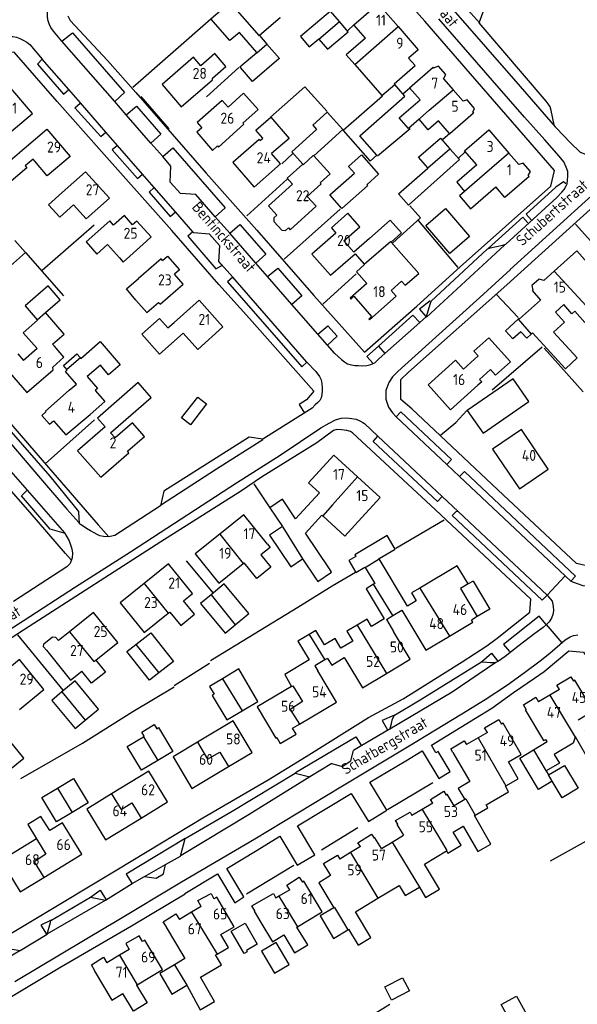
# Model space of a CAD drawing. Header units: metres. Extents: x 226218 to 240385, y 439369 to 449677.
# Tile 220 of 256: x 235309 to 235436, y 444981 to 445205. Entities that reach past the tile are written whole.
import ezdxf

# ---------------------------------------------------------------- set-up
doc = ezdxf.new("R2010")
doc.units = ezdxf.units.M
doc.header["$MEASUREMENT"] = 0
for name, color, linetype in [('DAKRAND', 4, 'Continuous'), ('DAKRAND-BYG', 4, 'Continuous'), ('HEG', 253, 'Continuous'), ('HOOFDGEBOUW', 4, 'Continuous'), ('HUISNUMMER', 253, 'Continuous'), ('KANTVERH', 253, 'Continuous'), ('MUUR', 253, 'Continuous'), ('OVERVBOUW', 253, 'Continuous'), ('RASTER', 253, 'Continuous'), ('STRAATNAAM', 253, 'Continuous'), ('TUSSENMUUR', 253, 'Continuous')]:
    doc.layers.add(name, color=color, linetype=linetype)
doc.styles.get("Standard").update_dxf_attribs({"font": 'iso.shx'})

msp = doc.modelspace()

# ---------------------------------------------------------------- linework, layer by layer
at = {"layer": 'DAKRAND'}
for p, q in [((235384.96, 445195.22), (235391.14, 445188.15)), ((235388.3, 445155.59), (235393.01, 445159.79)), ((235307.65, 445155.19), (235310.09, 445152.39)), ((235388.3, 445155.59), (235384.75, 445152.47)), ((235310.09, 445152.39), (235303.88, 445146.98)), ((235385.04, 445152.14), (235387.14, 445149.76)), ((235365.66, 445094.36), (235368.54, 445090.08)), ((235435.17, 445042.25), (235435.14, 445042.17)), ((235428.55, 445034.47), (235429.09, 445033.55)), ((235410, 445028), (235407.59, 445026.55)), ((235393.5, 445018.3), (235396.04, 445019.82)), ((235391.03, 445016.82), (235393.5, 445018.3))]:
    msp.add_line(p, q, dxfattribs=at)
for points in [[(235387.42, 445201.22), (235383.05, 445197.4), (235384.96, 445195.22)], [(235394.06, 445190.65), (235393.95, 445190.78), (235398.71, 445194.95), (235397.24, 445196.64)], [(235391.14, 445188.15), (235391.29, 445187.98), (235382.35, 445180.16), (235388.45, 445173.18), (235389.98, 445174.53), (235386.1, 445178.97), (235396.4, 445187.97), (235394.06, 445190.65)], [(235359.51, 445181.83), (235362.99, 445184.97), (235359.67, 445188.64), (235356.2, 445185.5)], [(235397.18, 445180.67), (235395.11, 445183.05), (235399.83, 445187.18)], [(235363.48, 445177.88), (235364.1, 445178.41), (235362.46, 445180.29), (235365.85, 445183.24), (235370.07, 445178.39), (235366.07, 445174.91)], [(235375.7, 445174.42), (235382.29, 445180.38), (235378.7, 445184.35), (235375.41, 445181.37), (235376.28, 445180.42), (235370.63, 445175.31), (235373.15, 445172.52)], [(235404.03, 445182.37), (235401.71, 445180.34), (235399.63, 445182.73), (235397.22, 445180.63), (235397.18, 445180.67)], [(235311.78, 445173.66), (235309.98, 445172.14), (235310.38, 445171.7), (235306.26, 445168.2), (235303.83, 445171.07), (235309.73, 445176.08)], [(235377.08, 445168.26), (235379.38, 445170.35), (235375.7, 445174.42)], [(235373.15, 445172.52), (235369.59, 445169.3), (235370.82, 445167.94)], [(235412.72, 445172.34), (235408.17, 445168.39), (235409.96, 445166.33)], [(235409.96, 445166.33), (235409.97, 445166.32), (235408.79, 445165.29), (235411.31, 445162.38), (235417.04, 445167.36)], [(235320.98, 445163.28), (235317.88, 445160.47), (235315.31, 445163.3), (235318.41, 445166.11)], [(235393.23, 445154.79), (235395.58, 445156.87), (235393.01, 445159.79)], [(235393.25, 445143.81), (235395.63, 445145.9), (235396.46, 445144.96), (235399.52, 445147.66), (235393.23, 445154.79)], [(235387.14, 445149.76), (235387.19, 445149.7), (235385.34, 445148.06), (235387.71, 445145.39)], [(235314.61, 445138.75), (235314.61, 445138.75), (235317.98, 445141.69), (235315.24, 445144.83), (235310, 445140.26), (235312.71, 445137.14)], [(235335.19, 445141.61), (235333.02, 445144.12), (235335.77, 445146.52)], [(235422.16, 445137.26), (235422.38, 445137.46), (235422.46, 445137.36), (235427.25, 445141.61)], [(235439.43, 445138.32), (235437.33, 445136.46), (235435.02, 445139.06), (235434.38, 445138.49), (235432.54, 445140.57)], [(235316.63, 445131.09), (235316.21, 445131.57), (235318.86, 445133.88), (235314.61, 445138.75)], [(235430.63, 445138.88), (235432.71, 445136.61), (235430.21, 445134.33), (235435.6, 445128.43), (235432.9, 445125.96), (235425.42, 445134.13), (235425.13, 445133.86)], [(235312.71, 445137.14), (235312.81, 445137.03), (235309.54, 445134.18)], [(235345.97, 445134.08), (235340.55, 445129.29), (235336.52, 445133.86), (235340.55, 445137.42), (235342.46, 445135.25), (235343.85, 445136.47)], [(235425.13, 445133.86), (235424.1, 445132.92), (235422.74, 445134.4), (235420.95, 445132.76), (235419.26, 445134.61), (235422.16, 445137.26)], [(235322.54, 445128.42), (235322.64, 445128.3), (235327.08, 445132.14), (235331.61, 445126.9), (235328.97, 445124.61), (235327.11, 445126.77), (235324.11, 445124.18), (235326.42, 445121.51), (235325.89, 445121.06), (235328.11, 445118.5), (235324.75, 445115.6)], [(235413.08, 445128.91), (235412.1, 445130.01), (235415.47, 445133.03), (235420.38, 445127.54), (235417, 445124.52), (235415.87, 445125.79)], [(235319.48, 445125.83), (235318.7, 445126.73), (235321.73, 445129.35), (235322.54, 445128.42)], [(235320.02, 445121.07), (235321.65, 445122.48), (235319.16, 445125.37), (235319.57, 445125.72), (235319.48, 445125.83)], [(235329.4, 445111.41), (235338.64, 445119.46), (235335.71, 445122.82), (235326.47, 445114.76), (235328.2, 445112.79)], [(235376.96, 445097.74), (235371.53, 445091.81), (235368.52, 445096.29), (235365.66, 445094.36)], [(235379.21, 445080.46), (235373.75, 445088.57), (235377.52, 445092.68), (235377.7, 445092.51)], [(235377.7, 445092.51), (235382.72, 445087.91), (235384.99, 445090.38)], [(235368.54, 445090.08), (235365.59, 445088.1), (235370.42, 445080.92), (235373.07, 445082.71)], [(235390.54, 445082.74), (235390.51, 445082.78), (235394.15, 445084.96), (235392.33, 445088.01), (235384.99, 445083.62), (235385.19, 445083.28), (235383.63, 445082.35), (235385.25, 445079.65), (235387.27, 445080.85), (235387.34, 445080.72)], [(235365.09, 445086.07), (235365.71, 445085.3), (235363.64, 445083.63), (235365.89, 445080.83), (235362.67, 445078.24), (235359.79, 445081.81)], [(235373.07, 445082.71), (235373.08, 445082.71), (235376.04, 445078.33)], [(235399.76, 445076.07), (235397.92, 445074.97), (235398.98, 445073.2), (235396.96, 445071.99), (235390.54, 445082.74)], [(235376.04, 445078.33), (235376.55, 445077.57), (235379.71, 445079.7), (235379.21, 445080.46)], [(235387.34, 445080.72), (235389.52, 445077.08), (235389.28, 445076.93)], [(235410.78, 445077.01), (235408.29, 445081.17), (235399.76, 445076.07)], [(235389.28, 445076.93), (235387.6, 445075.93), (235391.7, 445069.08), (235388.77, 445067.33), (235387.77, 445069), (235385.51, 445067.65)], [(235342.87, 445070.63), (235345.41, 445067.57), (235348.49, 445070.14), (235345.99, 445073.15)], [(235385.51, 445067.65), (235383.18, 445066.26), (235384.51, 445064.03), (235381.83, 445062.42), (235380.52, 445064.63), (235378.06, 445063.16), (235376.11, 445066.43), (235374.6, 445065.53)], [(235374.6, 445065.53), (235372.03, 445064), (235374.57, 445059.74), (235369.05, 445056.43), (235370.6, 445053.7)], [(235326.06, 445059.71), (235328.26, 445056.97), (235325.11, 445054.44), (235322.91, 445057.19)], [(235431.53, 445053.01), (235430.97, 445053.96), (235434.12, 445055.85), (235434.73, 445054.92)], [(235423.95, 445048.46), (235423.35, 445049.48), (235426.2, 445051.25), (235426.8, 445050.17)], [(235415.15, 445043.21), (235414.52, 445044.28), (235417.75, 445046.17), (235418.38, 445045.09)], [(235437.37, 445043.53), (235440.17, 445045.15), (235443.78, 445038.89), (235438.78, 445036), (235435.17, 445042.25)], [(235425.65, 445039.26), (235428.75, 445041.13), (235428.43, 445041.66)], [(235435.14, 445042.17), (235434.69, 445040.78), (235430.36, 445038.23), (235431.54, 445036.24), (235428.55, 445034.47)], [(235407.33, 445038.68), (235406.85, 445039.51), (235409.89, 445041.35), (235410.39, 445040.46)], [(235429.91, 445032.16), (235426.77, 445030.27), (235422.51, 445037.38), (235425.65, 445039.26)], [(235419.36, 445031.08), (235422.16, 445032.7), (235419.95, 445036.52)], [(235429.09, 445033.55), (235432.73, 445035.69), (235435.78, 445030.52), (235432.14, 445028.38), (235429.91, 445032.16)], [(235411.16, 445032.08), (235408.5, 445030.49), (235410, 445028)], [(235412.38, 445024.39), (235415.25, 445026.05), (235414.85, 445026.75), (235419.99, 445029.73), (235419.25, 445031.02), (235419.36, 445031.08)], [(235402.72, 445027.16), (235402.2, 445028), (235405.24, 445029.85), (235405.77, 445028.99)], [(235315.58, 445020.89), (235313.58, 445024.14), (235310.57, 445022.29), (235312.56, 445019.04)], [(235394.75, 445022.37), (235394.27, 445023.21), (235397.55, 445025.09), (235397.99, 445024.32)], [(235409.64, 445021.92), (235413.01, 445016.12), (235415.97, 445017.83), (235412.22, 445024.3), (235412.38, 445024.39)], [(235386.28, 445017.27), (235385.71, 445018.14), (235388.76, 445020.12), (235389.38, 445019.16)], [(235405.83, 445016.3), (235406.15, 445015.76), (235409.16, 445017.56), (235407.36, 445020.54)], [(235378.43, 445012.47), (235377.88, 445013.38), (235381.05, 445015.29), (235381.58, 445014.4)], [(235399.7, 445008.03), (235401.11, 445005.69), (235404.25, 445007.58), (235400.82, 445013.29), (235405.83, 445016.3)], [(235370.21, 445007.45), (235369.55, 445008.46), (235372.36, 445010.28), (235373.08, 445009.17)], [(235379.46, 445010.65), (235376.81, 445009.05), (235380.24, 445003.35)], [(235390.23, 445005.49), (235395.09, 445008.41), (235396.48, 445006.1), (235399.7, 445008.03)], [(235350, 445003.62), (235349.29, 445004.97), (235352.28, 445006.56), (235352.92, 445005.35)], [(235362.21, 445002.63), (235361.55, 445003.81), (235366.5, 445006.55), (235367.05, 445005.54)], [(235383.42, 444998.34), (235383.59, 444998.44), (235385.75, 444994.84), (235388.62, 444996.56), (235385.11, 445002.41), (235390.23, 445005.49)], [(235342.15, 444998.97), (235341.4, 445000.16), (235344.27, 445001.96), (235345.07, 445000.7)], [(235380.24, 445003.35), (235377.11, 445001.47), (235380.16, 444996.38), (235383.42, 444998.34)], [(235336.69, 444995.65), (235335.96, 444996.93), (235332.9, 444995.2), (235333.67, 444993.84)], [(235353.67, 444992.8), (235356.24, 444994.33), (235354.53, 444997.22)], [(235368.85, 444997.15), (235371.29, 444993.1), (235374.27, 444994.9), (235371.83, 444998.95)], [(235349.9, 444987.57), (235354.64, 444990.37), (235353.32, 444992.6), (235353.67, 444992.8)], [(235325.78, 444989.11), (235325.06, 444990.38), (235327.78, 444992.11), (235328.57, 444990.78)], [(235343.97, 444990.37), (235340.59, 444988.36), (235343.36, 444983.69), (235346.75, 444985.7)], [(235346.08, 444992.21), (235346.34, 444991.77), (235343.97, 444990.37)], [(235335.33, 444985.73), (235337.76, 444981.68), (235334.6, 444979.79), (235332.18, 444983.84)], [(235346.75, 444985.7), (235349.83, 444980.1), (235353.09, 444982.01), (235349.9, 444987.57)]]:
    msp.add_lwpolyline(points, dxfattribs=at)
at = {"layer": 'DAKRAND-BYG'}
for p, q in [((235383.45, 445202.66), (235381.47, 445204.99)), ((235362.66, 445197.94), (235358.73, 445202.49)), ((235363.27, 445201.79), (235364.97, 445199.82)), ((235406.64, 445176.03), (235408.79, 445173.61)), ((235352.28, 445074.55), (235349.89, 445072.56)), ((235335.2, 445063.26), (235338.55, 445065.9)), ((235318.36, 445052.46), (235316.02, 445050.51)), ((235359.38, 445048.16), (235362.9, 445050.26)), ((235333.2, 445040.03), (235336.89, 445042.24)), ((235336.89, 445042.24), (235337.08, 445042.36)), ((235313.78, 445028.43), (235317.35, 445030.57))]:
    msp.add_line(p, q, dxfattribs=at)
for points in [[(235358.73, 445202.49), (235356.57, 445200.63), (235352.25, 445205.58), (235356.53, 445209.31)], [(235367.92, 445205.91), (235367.97, 445205.85), (235363.27, 445201.79)], [(235381.47, 445204.99), (235379.46, 445207.36), (235372.62, 445201.56), (235374.59, 445199.21), (235376.79, 445201.03), (235376.84, 445200.97)], [(235376.84, 445200.97), (235378.81, 445198.71), (235383.45, 445202.66)], [(235364.97, 445199.82), (235367.82, 445196.53), (235367.74, 445196.47)], [(235358.95, 445194.52), (235358.85, 445194.65), (235362.66, 445197.94)], [(235367.74, 445196.47), (235361.74, 445191.29), (235358.95, 445194.52)], [(235401.59, 445171.66), (235399.48, 445174.08), (235404.49, 445178.45), (235406.64, 445176.03)], [(235379.31, 445165.54), (235384.9, 445170.45), (235383.54, 445172.01), (235386.53, 445174.64), (235390.41, 445170.21), (235387.71, 445167.84), (235387.91, 445167.61), (235382.03, 445162.44), (235379.31, 445165.54)], [(235408.79, 445173.61), (235397.17, 445163.19), (235394.91, 445165.77), (235401.62, 445171.63), (235401.59, 445171.66)], [(235406.63, 445152.23), (235401.17, 445158.6), (235405.66, 445162.44), (235411.11, 445156.07), (235406.63, 445152.23)], [(235414.16, 445111.31), (235424.58, 445118.54), (235420.99, 445123.71), (235410.57, 445116.49), (235414.16, 445111.31)], [(235345.59, 445114.83), (235349.31, 445119.54), (235351.22, 445118.01), (235347.58, 445113.25), (235345.59, 445114.83)], [(235357.74, 445067.72), (235360.88, 445070.32), (235355.29, 445077.05), (235352.28, 445074.55)], [(235349.89, 445072.56), (235355.48, 445065.84), (235357.74, 445067.72)], [(235338.55, 445065.9), (235343.7, 445059.38), (235340.41, 445056.78)], [(235340.41, 445056.78), (235338.28, 445055.1), (235333.13, 445061.62), (235335.2, 445063.26)], [(235362.9, 445050.26), (235358.58, 445057.67), (235354.88, 445055.46)], [(235354.88, 445055.46), (235351.89, 445053.67), (235352.96, 445051.9), (235352.55, 445051.65), (235355.88, 445046.07), (235359.38, 445048.16)], [(235323.6, 445045.99), (235326.68, 445048.55), (235321.35, 445054.95), (235318.36, 445052.46)], [(235316.02, 445050.51), (235321.34, 445044.11), (235323.6, 445045.99)], [(235337.08, 445042.36), (235336.52, 445043.31), (235339.35, 445045.06), (235339.94, 445044.07)], [(235339.94, 445044.07), (235340.36, 445044.32), (235343.61, 445038.9), (235340.18, 445036.84)], [(235306.53, 445034.77), (235309.71, 445037.36), (235304.45, 445043.82), (235301.36, 445041.31)], [(235340.18, 445036.84), (235336.45, 445034.61), (235333.2, 445040.03)], [(235317.35, 445030.57), (235320.97, 445032.73), (235324.29, 445027.19), (235320.71, 445025.05)], [(235320.71, 445025.05), (235317.1, 445022.89), (235313.78, 445028.43)], [(235359.82, 444992.97), (235356.89, 444998.05), (235360.03, 444999.86), (235362.8, 444995.05), (235360.32, 444993.62), (235360.48, 444993.35), (235359.82, 444992.97)], [(235366.75, 444988.45), (235370.07, 444990.41), (235367.1, 444995.42), (235363.78, 444993.46), (235366.75, 444988.45)], [(235395.85, 444987.43), (235397.4, 444984.43), (235393.37, 444982.33), (235391.81, 444985.33), (235395.85, 444987.43)], [(235422.84, 444973.1), (235418.3, 444981.32), (235421.77, 444983.24), (235426.31, 444975.02), (235422.84, 444973.1)]]:
    msp.add_lwpolyline(points, dxfattribs=at)
at = {"layer": 'HEG'}
for p, q in [((235334.48, 445190.07), (235352.25, 445205.58)), ((235336.33, 445187.95), (235342.69, 445180.58)), ((235360.45, 445160.78), (235369.62, 445169.11)), ((235368.89, 445150.9), (235381.68, 445162.28)), ((235313.87, 445148.38), (235325.68, 445158.73)), ((235399.38, 445159.71), (235408.46, 445149)), ((235435.22, 445158.86), (235444.37, 445148.65)), ((235310.09, 445152.39), (235318.68, 445142.57)), ((235377.73, 445140.65), (235385.27, 445147.56)), ((235417.23, 445142.86), (235422.15, 445137.65)), ((235416.25, 445121.2), (235427.63, 445130.96)), ((235428.08, 445130.64), (235436.98, 445120.69)), ((235314.55, 445104.33), (235325.74, 445114.33)), ((235361.99, 445099.81), (235365.66, 445094.36)), ((235394.36, 445085.17), (235405.34, 445091.58)), ((235346.61, 445082.28), (235352.73, 445074.92)), ((235308.26, 445065.41), (235318.54, 445052.86)), ((235392.44, 445025.72), (235402.76, 445031.84)), ((235377.39, 445016.55), (235385.7, 445021.59)), ((235360.36, 445006.49), (235371.1, 445013.03))]:
    msp.add_line(p, q, dxfattribs=at)
for points in [[(235393.66, 445154.6), (235399.95, 445160.29), (235397.52, 445163.02)], [(235404.49, 445110.84), (235407.94, 445113.75), (235410.48, 445116.44)], [(235352.13, 445059.63), (235372.01, 445071.71), (235379.84, 445076.55)], [(235309.01, 445032.75), (235323.05, 445040.78), (235334.51, 445047.98), (235343.86, 445053.64)], [(235376.43, 444971.65), (235384.83, 444976.41), (235392.94, 444981.39)]]:
    msp.add_lwpolyline(points, dxfattribs=at)
at = {"layer": 'HOOFDGEBOUW'}
for p, q in [((235394.85, 445203.82), (235399.44, 445198.57)), ((235399.44, 445198.57), (235397.24, 445196.64)), ((235405.19, 445191.93), (235407.36, 445189.45)), ((235407.36, 445189.45), (235409.64, 445186.83)), ((235411.84, 445184.32), (235412, 445184.13)), ((235359.73, 445181.59), (235359.51, 445181.83)), ((235406.51, 445179.53), (235404.03, 445182.37)), ((235420.05, 445175.02), (235422.28, 445172.45)), ((235312.16, 445173.22), (235311.78, 445173.66)), ((235424.47, 445169.91), (235424.63, 445169.73)), ((235377.3, 445168.02), (235377.08, 445168.26)), ((235345.93, 445145.24), (235343.95, 445147.52)), ((235430.36, 445148.2), (235427.97, 445146.07)), ((235394.4, 445142.51), (235393.25, 445143.81)), ((235430.63, 445138.88), (235432.54, 445140.57)), ((235309.54, 445134.18), (235312.69, 445130.56)), ((235308.28, 445129.37), (235309.59, 445127.86)), ((235312.69, 445130.56), (235309.59, 445127.86)), ((235318.81, 445128.59), (235316.63, 445131.09)), ((235409.7, 445125.89), (235413.08, 445128.91)), ((235359.6, 445081.66), (235359.79, 445081.81)), ((235410.78, 445077.01), (235409.04, 445075.98)), ((235409.04, 445075.98), (235412.83, 445069.58)), ((235345.99, 445073.15), (235348.06, 445074.83)), ((235393.64, 445069.83), (235395.7, 445071.06)), ((235395.7, 445071.06), (235397.29, 445068.39)), ((235342.49, 445070.33), (235342.87, 445070.63)), ((235392.17, 445068.96), (235393.64, 445069.83)), ((235392.17, 445068.96), (235393.78, 445066.23)), ((235412.83, 445069.58), (235411.54, 445068.81)), ((235411.85, 445068.3), (235411.54, 445068.81)), ((235406.55, 445065.15), (235411.85, 445068.3)), ((235320.07, 445066.15), (235317.54, 445064.13)), ((235397.6, 445059.89), (235393.78, 445066.23)), ((235326.06, 445059.71), (235331.05, 445063.7)), ((235378.2, 445059.72), (235375.93, 445058.37)), ((235378.8, 445060.08), (235378.2, 445059.72)), ((235378.8, 445060.08), (235379.73, 445058.53)), ((235379.73, 445058.53), (235382.59, 445060.26)), ((235382.59, 445060.26), (235382.93, 445059.69)), ((235392.17, 445056.62), (235397.6, 445059.89)), ((235375.93, 445058.37), (235376.59, 445057.28)), ((235380.84, 445050.15), (235376.59, 445057.28)), ((235308.71, 445048.43), (235314.27, 445052.97)), ((235431.53, 445053.01), (235429.4, 445051.73)), ((235429.4, 445051.73), (235426.8, 445050.17)), ((235372.37, 445045.1), (235380.84, 445050.15)), ((235370.85, 445044.2), (235372.37, 445045.1)), ((235413.04, 445041.99), (235410.39, 445040.46)), ((235415.15, 445043.21), (235413.04, 445041.99)), ((235356.24, 445035.45), (235361.6, 445038.66)), ((235407.33, 445038.68), (235411.16, 445032.08)), ((235336.36, 445023.74), (235342.4, 445027.42)), ((235402.72, 445027.16), (235400.3, 445025.71)), ((235400.3, 445025.71), (235397.99, 445024.32)), ((235407.36, 445020.54), (235409.64, 445021.92)), ((235386.28, 445017.27), (235384, 445015.88)), ((235384, 445015.88), (235381.58, 445014.4)), ((235367.72, 445005.95), (235367.05, 445005.54)), ((235370.21, 445007.45), (235367.72, 445005.95)), ((235350, 445003.62), (235347.83, 445002.34)), ((235347.83, 445002.34), (235345.07, 445000.7)), ((235371.92, 444999), (235373.58, 445000)), ((235371.83, 444998.95), (235371.92, 444999)), ((235331.45, 444992.52), (235328.57, 444990.78)), ((235333.67, 444993.84), (235331.45, 444992.52)), ((235335.33, 444985.73), (235335.47, 444985.81))]:
    msp.add_line(p, q, dxfattribs=at)
for points in [[(235387.42, 445201.22), (235384.79, 445204.22), (235390.29, 445209.03), (235394.85, 445203.82)], [(235355.65, 445194.77), (235353.14, 445197.67), (235349.95, 445194.91), (235348.29, 445196.83), (235341.13, 445190.63), (235345.51, 445185.56), (235352.63, 445191.71), (235352.58, 445192.12), (235355.65, 445194.77)], [(235399.83, 445187.18), (235397.45, 445189.91), (235402.84, 445194.62), (235403.01, 445194.43)], [(235405.19, 445191.93), (235405.67, 445192.9), (235404.03, 445194.78), (235403.01, 445194.43)], [(235306.79, 445179.96), (235311.63, 445184.07), (235306.76, 445189.8), (235303.38, 445186.92)], [(235356.2, 445185.5), (235354.83, 445187.03), (235349.13, 445182.02), (235350.18, 445180.8)], [(235411.84, 445184.32), (235412.25, 445185.16), (235410.56, 445187.14), (235409.64, 445186.83)], [(235412, 445184.13), (235406.61, 445179.42), (235406.51, 445179.53)], [(235350.18, 445180.8), (235349.02, 445179.8), (235352.59, 445175.66), (235353.76, 445176.66)], [(235353.76, 445176.66), (235353.98, 445176.4), (235359.73, 445181.59)], [(235309.73, 445176.08), (235314.91, 445180.49), (235320.21, 445174.26), (235315.02, 445169.85), (235312.16, 445173.22)], [(235412.72, 445172.34), (235409.92, 445175.56), (235415.46, 445180.32), (235420.05, 445175.02)], [(235363.48, 445177.88), (235363.25, 445178.15), (235357.25, 445172.9), (235362.08, 445167.28), (235368.07, 445172.62), (235366.07, 445174.91)], [(235424.47, 445169.91), (235424.94, 445170.88), (235423.32, 445172.77), (235422.28, 445172.45)], [(235318.41, 445166.11), (235323.7, 445170.81), (235329.15, 445164.8), (235323.86, 445160.1), (235320.98, 445163.28)], [(235424.63, 445169.73), (235419.12, 445164.97), (235417.04, 445167.36)], [(235370.82, 445167.94), (235365.38, 445163.02), (235367.25, 445160.95)], [(235369.89, 445158.04), (235370.29, 445157.6), (235376.21, 445162.96), (235374.18, 445165.2), (235377.3, 445168.02)], [(235334.41, 445158.69), (235332.57, 445160.81), (235330.1, 445158.64)], [(235367.25, 445160.95), (235366.57, 445160.34), (235366.54, 445159.5), (235368.35, 445157.48), (235369.23, 445157.45), (235369.89, 445158.04)], [(235386.12, 445158.25), (235383.39, 445161.35), (235379.66, 445158.02), (235380.67, 445156.83), (235375.24, 445152.05), (235379.47, 445147.24), (235385.04, 445152.14)], [(235330.1, 445158.64), (235329.28, 445159.59), (235323.85, 445154.82), (235326.29, 445152.08), (235328.72, 445154.27)], [(235337.57, 445155.03), (235338.63, 445155.96), (235335.41, 445159.58), (235334.41, 445158.69)], [(235384.75, 445152.47), (235382.48, 445155.04), (235386.12, 445158.25)], [(235328.72, 445154.27), (235331.42, 445151.23), (235332.28, 445150.26), (235337.57, 445155.03)], [(235341.26, 445150.62), (235342.4, 445151.6), (235345.08, 445148.5), (235343.95, 445147.52)], [(235437.86, 445150.11), (235435.51, 445152.77), (235430.36, 445148.2)], [(235341.26, 445150.62), (235340.93, 445150.99), (235335.77, 445146.52)], [(235335.19, 445141.61), (235337.66, 445138.78), (235340.31, 445141.08), (235340.67, 445140.67), (235345.93, 445145.24)], [(235387.71, 445145.39), (235383.93, 445142.03), (235384.11, 445141.83)], [(235427.97, 445146.07), (235426.95, 445146.38), (235425.3, 445144.92), (235425.48, 445143.86)], [(235384.11, 445141.83), (235384.8, 445142.45), (235388.82, 445137.89), (235388.15, 445137.29)], [(235388.15, 445137.29), (235388.32, 445137.1), (235394.4, 445142.51)], [(235425.48, 445143.86), (235425.35, 445143.75), (235427.25, 445141.61)], [(235345.97, 445134.08), (235349.28, 445130.33), (235354.98, 445135.53), (235349.59, 445141.54), (235343.85, 445136.47)], [(235306.42, 445125.1), (235310.37, 445120.57), (235316.32, 445125.76), (235316.26, 445126.37), (235318.81, 445128.59)], [(235409.7, 445125.89), (235407.92, 445127.89), (235401.69, 445122.32), (235406.76, 445116.65), (235412.99, 445122.21)], [(235415.87, 445125.79), (235413.38, 445123.56), (235413.88, 445123), (235412.99, 445122.21)], [(235320.02, 445121.07), (235314.59, 445116.31), (235314.72, 445116.16)], [(235314.72, 445116.16), (235313.78, 445115.34), (235315.53, 445113.33), (235316.46, 445114.15)], [(235316.46, 445114.15), (235319.24, 445110.93), (235324.75, 445115.6)], [(235328.2, 445112.79), (235321.92, 445107.32), (235327.2, 445101.27), (235333.61, 445106.86), (235333.29, 445107.22), (235337.14, 445110.58), (235334.41, 445113.7), (235330.43, 445110.23), (235329.4, 445111.41)], [(235429.02, 445103.16), (235422.88, 445112.14), (235416.33, 445107.66), (235422.47, 445098.68), (235429.02, 445103.16)], [(235376.96, 445097.74), (235374.44, 445100.05), (235380.2, 445106.33), (235385.61, 445101.38)], [(235385.61, 445101.38), (235390.75, 445096.66), (235384.99, 445090.38)], [(235365.09, 445086.07), (235359.73, 445092.73), (235354.26, 445088.33)], [(235354.26, 445088.33), (235348.68, 445083.84), (235354.04, 445077.18), (235359.6, 445081.66)], [(235348.06, 445074.83), (235342.58, 445081.61), (235337.05, 445077.15)], [(235337.05, 445077.15), (235331.58, 445072.72), (235337.06, 445065.94), (235342.49, 445070.33)], [(235331.05, 445063.7), (235325.56, 445070.55), (235320.07, 445066.15)], [(235397.29, 445068.39), (235401.12, 445061.93), (235406.55, 445065.15)], [(235314.81, 445061.94), (235314.19, 445062.72), (235314.26, 445063.41), (235316.24, 445064.99), (235316.92, 445064.9), (235317.54, 445064.13)], [(235314.81, 445061.94), (235320.29, 445055.09), (235322.91, 445057.19)], [(235314.27, 445052.97), (235308.71, 445059.79), (235303.19, 445055.28)], [(235382.93, 445059.69), (235386.75, 445053.35), (235392.17, 445056.62)], [(235435.83, 445046.1), (235439.25, 445048.15), (235435.07, 445055.13), (235434.73, 445054.92)], [(235370.6, 445053.7), (235362.74, 445049.02), (235366.99, 445041.9), (235367.23, 445042.04)], [(235423.95, 445048.46), (235423.76, 445048.34), (235427.95, 445041.36), (235428.43, 445041.66)], [(235361.6, 445038.66), (235357.3, 445045.85), (235349.22, 445041.01)], [(235367.23, 445042.04), (235368, 445040.75), (235371.65, 445042.86), (235370.85, 445044.2)], [(235419.95, 445036.52), (235422.87, 445038.22), (235418.76, 445045.31), (235418.38, 445045.09)], [(235349.22, 445041.01), (235343.64, 445037.68), (235347.94, 445030.49), (235356.24, 445035.45)], [(235342.4, 445027.42), (235338.15, 445034.4), (235329.66, 445029.23)], [(235329.66, 445029.23), (235324.01, 445025.79), (235328.26, 445018.81), (235336.36, 445023.74)], [(235407.59, 445026.55), (235406.02, 445029.15), (235405.77, 445028.99)], [(235314.22, 445010.24), (235322.87, 445015.55), (235318.49, 445022.68), (235315.58, 445020.89)], [(235394.75, 445022.37), (235394.57, 445022.26), (235396.04, 445019.82)], [(235391.03, 445016.82), (235389.54, 445019.26), (235389.38, 445019.16)], [(235312.56, 445019.04), (235304.51, 445014.09), (235308.88, 445006.96), (235314.22, 445010.24)], [(235378.43, 445012.47), (235378.37, 445012.44), (235379.46, 445010.65)], [(235373.58, 445000), (235377.6, 445002.42), (235373.41, 445009.37), (235373.08, 445009.17)], [(235354.53, 444997.22), (235357.55, 444999), (235353.56, 445005.73), (235352.92, 445005.35)], [(235362.21, 445002.63), (235362.06, 445002.54), (235363.59, 445000)], [(235363.59, 445000), (235366.25, 444995.59), (235368.85, 444997.15)], [(235342.15, 444998.97), (235342.09, 444998.93), (235346.08, 444992.21)], [(235335.47, 444985.81), (235341.24, 444989.27), (235337.22, 444995.97), (235336.69, 444995.65)], [(235325.78, 444989.11), (235325.69, 444989.06), (235329.71, 444982.35), (235332.18, 444983.84)]]:
    msp.add_lwpolyline(points, dxfattribs=at)
at = {"layer": 'KANTVERH'}
for p, q in [((235318.35, 445200.51), (235316.46, 445202.77)), ((235318.35, 445200.51), (235320.72, 445202.43)), ((235320.72, 445202.43), (235332.59, 445188.8)), ((235330.36, 445186.77), (235318.35, 445200.51)), ((235313.86, 445196.39), (235312.78, 445195.3)), ((235319.91, 445189.5), (235313.86, 445196.39)), ((235312.78, 445195.3), (235318.73, 445188.46)), ((235318.73, 445188.46), (235319.91, 445189.5)), ((235322.57, 445186.48), (235319.91, 445189.5)), ((235332.59, 445188.8), (235330.36, 445186.77)), ((235328.37, 445179.79), (235322.57, 445186.48)), ((235332.98, 445183.76), (235330.36, 445186.77)), ((235332.98, 445183.76), (235335.29, 445185.69)), ((235335.29, 445185.69), (235340.89, 445179.31)), ((235338.61, 445177.33), (235332.98, 445183.76)), ((235327.18, 445178.78), (235328.37, 445179.79)), ((235331.01, 445176.78), (235328.37, 445179.79)), ((235340.89, 445179.31), (235338.61, 445177.33)), ((235331.01, 445176.78), (235329.8, 445175.79)), ((235336.7, 445170.25), (235331.01, 445176.78)), ((235341.29, 445174.24), (235338.61, 445177.33)), ((235341.29, 445174.24), (235343.6, 445176.2)), ((235343.6, 445176.2), (235355.52, 445162.55)), ((235329.8, 445175.79), (235335.51, 445169.26)), ((235343.13, 445172.08), (235341.29, 445174.24)), ((235342.95, 445168.42), (235343.13, 445172.08)), ((235335.51, 445169.26), (235336.7, 445170.25)), ((235339.36, 445167.19), (235336.7, 445170.25)), ((235339.36, 445167.19), (235338.2, 445166.14)), ((235344.21, 445161.64), (235339.36, 445167.19)), ((235345.33, 445165.82), (235342.95, 445168.42)), ((235338.2, 445166.14), (235343, 445160.64)), ((235348.8, 445165.6), (235345.33, 445165.82)), ((235353.23, 445160.55), (235348.8, 445165.6)), ((235343, 445160.64), (235344.21, 445161.64)), ((235348.15, 445157.11), (235344.21, 445161.64)), ((235355.52, 445162.55), (235353.23, 445160.55)), ((235356.52, 445156.79), (235353.23, 445160.55)), ((235356.52, 445156.79), (235358.84, 445158.76)), ((235358.84, 445158.76), (235364.72, 445152.02)), ((235348.15, 445157.11), (235346.99, 445156.11)), ((235346.99, 445156.11), (235353.39, 445148.74)), ((235348.38, 445156.87), (235348.15, 445157.11)), ((235351.96, 445156.59), (235348.38, 445156.87)), ((235354.31, 445153.92), (235351.96, 445156.59)), ((235362.49, 445149.97), (235356.52, 445156.79)), ((235354.08, 445150.35), (235354.31, 445153.92)), ((235401.27, 445137.74), (235419.07, 445154.1)), ((235364.72, 445152.02), (235362.49, 445149.97)), ((235353.39, 445148.74), (235354.75, 445149.44)), ((235354.57, 445149.8), (235354.08, 445150.35)), ((235357.22, 445146.78), (235354.57, 445149.8)), ((235365.14, 445146.97), (235362.49, 445149.97)), ((235365.14, 445146.97), (235367.45, 445148.89)), ((235370.69, 445140.61), (235365.14, 445146.97)), ((235367.45, 445148.89), (235372.96, 445142.58)), ((235357.22, 445146.78), (235356.05, 445145.72)), ((235356.05, 445145.72), (235372.92, 445126.4)), ((235374.1, 445127.44), (235357.22, 445146.78)), ((235372.96, 445142.58), (235370.69, 445140.61)), ((235376.61, 445133.81), (235370.69, 445140.61)), ((235376.61, 445133.81), (235378.88, 445135.77)), ((235378.88, 445135.77), (235381.01, 445133.38)), ((235391.84, 445129.46), (235399.78, 445136.48)), ((235378.8, 445131.31), (235376.61, 445133.81)), ((235381.01, 445133.38), (235378.8, 445131.31)), ((235380.44, 445129.43), (235378.8, 445131.31)), ((235390.36, 445131.1), (235391.84, 445129.46)), ((235372.92, 445126.4), (235374.1, 445127.44)), ((235374.1, 445127.44), (235376.1, 445125.37)), ((235389.16, 445127.18), (235389.23, 445127.1)), ((235375.7, 445120.91), (235373.99, 445118.89)), ((235373.99, 445118.89), (235372.35, 445117.82)), ((235372.35, 445117.82), (235373.58, 445115.88)), ((235394.37, 445115.06), (235395.48, 445116.14)), ((235395.48, 445116.14), (235406.99, 445105.31)), ((235405.93, 445104.19), (235394.37, 445115.06)), ((235389.19, 445109.44), (235390.25, 445110.63)), ((235389.19, 445109.44), (235403.79, 445095.75)), ((235390.25, 445110.63), (235404.88, 445096.91)), ((235406.99, 445105.31), (235405.93, 445104.19)), ((235408.84, 445101.45), (235405.93, 445104.19)), ((235408.84, 445101.45), (235409.91, 445102.56)), ((235409.91, 445102.56), (235435.21, 445078.77)), ((235434.17, 445077.66), (235408.84, 445101.45)), ((235309.15, 445097.06), (235310.45, 445098.37)), ((235310.45, 445098.37), (235318.95, 445088.63)), ((235403.79, 445095.75), (235404.88, 445096.91)), ((235404.88, 445096.91), (235408.53, 445093.47)), ((235407.94, 445093.4), (235407.17, 445092.57)), ((235408.53, 445093.47), (235407.94, 445093.4)), ((235428.73, 445074.46), (235408.53, 445093.47)), ((235407.17, 445092.57), (235427.61, 445073.32)), ((235432.88, 445078.87), (235428.73, 445074.46)), ((235435.21, 445078.77), (235434.17, 445077.66)), ((235427.61, 445073.32), (235428.73, 445074.46)), ((235428.52, 445067.79), (235432.09, 445063.62)), ((235379.76, 445036.16), (235374.77, 445033.14)), ((235337.17, 445010.47), (235341.95, 445013.19)), ((235315.02, 444997.41), (235328.3, 445005.06))]:
    msp.add_line(p, q, dxfattribs=at)
for points in [[(235393.09, 445224.42), (235399.45, 445216.75), (235422.58, 445190.21), (235430.55, 445180.99), (235430.36, 445181.45), (235429.65, 445184.73), (235429.43, 445185.54), (235429, 445186.26), (235428.51, 445186.88), (235413.26, 445204.65), (235415.93, 445211.95), (235420.21, 445224.53), (235426.41, 445242.48), (235434.73, 445236.62), (235445.98, 445228.15), (235456.32, 445220.82), (235466.56, 445213.9), (235471.88, 445210.02), (235475.02, 445207.45)], [(235316.46, 445202.77), (235315.84, 445203.61), (235315.42, 445204.48), (235315.14, 445205.34), (235315.06, 445206.19), (235315.09, 445207.15), (235315.37, 445208.14), (235315.7, 445209.14), (235316.28, 445210.08), (235317.11, 445210.91), (235317.92, 445211.28), (235319.15, 445212.05), (235321.39, 445212.94), (235321.59, 445212.89), (235323.51, 445211.83), (235323.91, 445211.76), (235349.41, 445219.91), (235349.82, 445220.2), (235350.03, 445220.5), (235350.94, 445222.28), (235351.09, 445222.42)], [(235319.68, 445206.26), (235320.26, 445205.24), (235328.73, 445196.1), (235335.15, 445188.79), (235351.19, 445170.44), (235362.66, 445157.5), (235375.7, 445142.66), (235387.17, 445129.72), (235399.08, 445140.22), (235408.93, 445149.17), (235429.56, 445167.51), (235430.46, 445171.05), (235427.93, 445173.93), (235412.28, 445191.92), (235400.96, 445205.05), (235391.29, 445215.93)], [(235413.41, 445204.59), (235408.64, 445209.95)], [(235399.78, 445136.48), (235401.32, 445137.84), (235402.11, 445140.68), (235402.33, 445141.38), (235415.13, 445153.21), (235415.79, 445153.49), (235418.67, 445154.11), (235419.38, 445154.34), (235430.99, 445164.95), (235432.13, 445166.13), (235432.6, 445166.72), (235433.02, 445167.41), (235433.29, 445168.05), (235433.41, 445168.9), (235433.44, 445169.76), (235433.47, 445170.86), (235433.1, 445171.82), (235432.58, 445173.04), (235431.46, 445174.33), (235428.26, 445178.04), (235423.58, 445183.2), (235416.29, 445191.55), (235404.14, 445205.56)], [(235306.19, 445201.58), (235307.19, 445201.55), (235307.99, 445201.43), (235308.79, 445201.1), (235309.53, 445200.73), (235310.37, 445200.25), (235311.01, 445199.78), (235313.86, 445196.39)], [(235420.36, 445148.54), (235437.44, 445164.01), (235445.64, 445171.41), (235467.56, 445191.16), (235476.9, 445199.63), (235478.34, 445200.9), (235479.82, 445201.66), (235481.44, 445202.01), (235482.84, 445201.87), (235484.19, 445201.63), (235485.47, 445200.94), (235486.4, 445200.11), (235487.48, 445199.02), (235487.51, 445198.98)], [(235436.27, 445160.18), (235451.95, 445174.24), (235465.88, 445186.99), (235479.39, 445199.16), (235483.51, 445198.94), (235500.09, 445178.77), (235513.67, 445162), (235521.91, 445151.82), (235521.4, 445148.06), (235513.58, 445141.61), (235505.87, 445135.41), (235488.8, 445121.79), (235478.15, 445113.26), (235459.33, 445098.14), (235442.82, 445084.91), (235438.09, 445081.03), (235435.45, 445081.66), (235417.5, 445098.45), (235398, 445116.85), (235395.45, 445118.98), (235395.48, 445123.5), (235397.19, 445125.21), (235419.56, 445145.05), (235436.27, 445160.13)], [(235430.55, 445180.99), (235430.89, 445180.68), (235433.96, 445177.42), (235436.26, 445175.25), (235438.05, 445174.54), (235439.35, 445174.35), (235440.56, 445174.47), (235441.83, 445174.94), (235443.11, 445175.8), (235444.91, 445177.36), (235445.38, 445177.95), (235445.75, 445178.54), (235446.72, 445181.02), (235446.83, 445181.32), (235457.2, 445190.81), (235467.21, 445199.86), (235467.57, 445200.1), (235470.09, 445200.48), (235470.65, 445200.62), (235458.21, 445189.23), (235444.6, 445176.91)], [(235375.7, 445120.91), (235361.03, 445137.41), (235354.07, 445145.14), (235343.33, 445157.41), (235327.33, 445175.4), (235317.26, 445186.74), (235307.49, 445197.98), (235304.02, 445197.63), (235291.44, 445179.61), (235286.3, 445172.13), (235274.24, 445154.75), (235274.4, 445150.13), (235283.6, 445139.81), (235299.45, 445121.77), (235315.29, 445103.48), (235326.61, 445090.44), (235329, 445087.74)], [(235327.18, 445178.78), (235321.29, 445185.32), (235322.52, 445186.39)], [(235432.99, 445168.06), (235432.5, 445168.48), (235430.75, 445167.27), (235424, 445161.14), (235425.21, 445159.75)], [(235415.33, 445153.36), (235423.22, 445160.46), (235424.39, 445159.17)], [(235420.42, 445148.54), (235413.4, 445142.21), (235403.45, 445133.16), (235394.78, 445125.38), (235393.59, 445124.1), (235392.7, 445122.88), (235392.04, 445121.04), (235392.08, 445119.03), (235392.64, 445117.25), (235393.6, 445115.97), (235394.37, 445115.06)], [(235273.7, 445146.53), (235277.64, 445141.99), (235290.91, 445126.99), (235304.72, 445111.22), (235313.51, 445101.02), (235319.48, 445094.02), (235322.16, 445090.97)], [(235271.87, 445142.57), (235306.75, 445102.61), (235310.45, 445098.37)], [(235320.49, 445082.48), (235319.14, 445083.92), (235311.16, 445093.3), (235297.57, 445108.66), (235286.85, 445120.96), (235268.47, 445141.96), (235265.11, 445142.04), (235263.61, 445140.06), (235252.9, 445124.64)], [(235402.13, 445141.43), (235399.71, 445139.5), (235401.12, 445137.85)], [(235399.78, 445136.48), (235398.17, 445138.14), (235390.36, 445131.1)], [(235380.44, 445129.43), (235381.95, 445128.11), (235382.64, 445127.54), (235383.33, 445127.11), (235384.23, 445126.84), (235385.03, 445126.71), (235385.78, 445126.69), (235386.78, 445126.66), (235387.74, 445126.73), (235388.65, 445126.96), (235389.16, 445127.18)], [(235390.36, 445131.1), (235387.75, 445128.74), (235389.16, 445127.18)], [(235389.16, 445127.18), (235389.51, 445127.34), (235390.55, 445128.31), (235391.84, 445129.46)], [(235376.1, 445125.37), (235376.97, 445124.19), (235377.3, 445123.42), (235377.52, 445122.51), (235377.6, 445121.66), (235377.58, 445120.95), (235377.5, 445120.1), (235377.33, 445119.35), (235377.01, 445118.76), (235376.59, 445118.27), (235375.98, 445117.74), (235375.25, 445117), (235364.1, 445109.95), (235360.95, 445110.44), (235341.55, 445098.09), (235340.8, 445094.8), (235331.69, 445088.84), (235330.36, 445088.02), (235329.3, 445087.8), (235328.34, 445087.73), (235327.79, 445087.8), (235326.94, 445087.97), (235326.35, 445088.24), (235325.66, 445088.66), (235324.82, 445089.09), (235323.93, 445089.62), (235323.19, 445090.19), (235322.6, 445090.56), (235322.35, 445090.72), (235322.18, 445093.48), (235315.64, 445101.51), (235300.08, 445119.34)], [(235298.25, 445061.43), (235309.56, 445068.64), (235321.43, 445076.33), (235333.92, 445084.35), (235344, 445090.84), (235358.08, 445100.03), (235368.01, 445106.32), (235377.23, 445112.53), (235379.17, 445113.58), (235380.6, 445114.34), (235381.86, 445114.7), (235383.07, 445114.82), (235384.33, 445114.68), (235385.27, 445114.5), (235386.17, 445114.12), (235386.81, 445113.75), (235387.2, 445113.49), (235390.25, 445110.63)], [(235310.92, 445000), (235311.69, 445000.47), (235331.22, 445012.16), (235350.44, 445023.8), (235365.26, 445032.47), (235373.95, 445037.79), (235388.07, 445046.62), (235396.03, 445050.91), (235409.43, 445059.31), (235415.06, 445062.96), (235417.38, 445064.7), (235424.78, 445070.56), (235425.01, 445073.52), (235418.12, 445080), (235403.36, 445093.84), (235384.48, 445111.41), (235384.04, 445111.73), (235383.14, 445111.95), (235381.99, 445112.04), (235380.89, 445112.17), (235380.12, 445111.89), (235376.33, 445109.14), (235363.74, 445101.27), (235359.23, 445098.18), (235340.82, 445086.57), (235310.92, 445067.34), (235292.54, 445055.51)], [(235340.81, 445094.9), (235353.5, 445103.17), (235364.04, 445109.85)], [(235434.17, 445077.66), (235435.57, 445077.08), (235436.86, 445076.64), (235438.41, 445076.54), (235439.32, 445076.77), (235440.5, 445077.39), (235442.03, 445078.4), (235457.72, 445091.1), (235473.56, 445103.85), (235473.84, 445104.12)], [(235318.89, 445088.59), (235315.7, 445089.48), (235309.15, 445097.06)], [(235318.95, 445088.63), (235319.98, 445086.86), (235320.57, 445085.01), (235320.73, 445084.01), (235320.65, 445082.93), (235320.21, 445081.7), (235319.44, 445080.93), (235307.34, 445073.04)], [(235428.73, 445074.46), (235429.92, 445073.07), (235430.14, 445071.96), (235430.16, 445070.91), (235430.04, 445070.06), (235429.71, 445069.21), (235429.18, 445068.38), (235428.61, 445067.79)], [(235428.52, 445067.79), (235426.91, 445069.7), (235418.79, 445063.25), (235420.15, 445061.61)], [(235428.61, 445067.79), (235427.84, 445067.11), (235425.94, 445065.71), (235422.09, 445062.81), (235419.21, 445060.53), (235417.67, 445059.42), (235417.06, 445059.14), (235407.17, 445052.39), (235392.97, 445043.96), (235392.66, 445043.82), (235386.58, 445040.28), (235384.69, 445039.14)], [(235330.19, 445000), (235345.55, 445009.23), (235362.21, 445019.04), (235381.79, 445030.83), (235397.38, 445040.17), (235409.34, 445047.46), (235414.66, 445050.72), (235419.73, 445054.03), (235423.63, 445056.83), (235427.17, 445059.54), (235429.38, 445061.29), (235431.65, 445063.23), (235432.88, 445064.3), (235433.96, 445064.97), (235434.77, 445065.25), (235435.73, 445065.42)], [(235412.43, 445046.46), (235416.2, 445048.78), (235421.08, 445052.34), (235425.9, 445055.56), (235428.1, 445057.11), (235433.71, 445061.76), (235437.02, 445061.47), (235443.58, 445052.14), (235448.19, 445044.82), (235450.17, 445042), (235453.64, 445035.27), (235460.31, 445022.92), (235469.58, 445006.53), (235481.55, 444984.84)], [(235413.8, 445059.33), (235416.12, 445061.27), (235417.48, 445059.52)], [(235394.01, 445047.15), (235399.84, 445050.65), (235413.8, 445059.33), (235415.01, 445059.2), (235415.76, 445059.17), (235416.46, 445059.15), (235417.06, 445059.14)], [(235346.31, 445006.57), (235353.73, 445011.03), (235357.68, 445004.49), (235359.77, 445005.79), (235355.85, 445012.29), (235362.78, 445016.45), (235367.96, 445019.6), (235371.91, 445013), (235375.86, 445015.42), (235371.92, 445021.97), (235378.23, 445025.74), (235384.19, 445029.34), (235388.07, 445022.96), (235392.28, 445025.52), (235388.42, 445031.89), (235396.63, 445036.78), (235400.32, 445039.03), (235404.1, 445032.75), (235406.71, 445034.34), (235403.98, 445038.88), (235403.45, 445038.62), (235402.42, 445040.31), (235412.43, 445046.46)], [(235392.97, 445043.96), (235393.13, 445044.46), (235393.36, 445045.26), (235393.59, 445046.36), (235394.01, 445047.15), (235391.21, 445045.92), (235392.46, 445043.83)], [(235371.48, 445034.09), (235385.23, 445042.23), (235386.53, 445040.18)], [(235379.76, 445036.16), (235382.12, 445035.5), (235384.07, 445036.75), (235384.69, 445039.14)], [(235341.95, 445013.19), (235345.32, 445015.11), (235346.39, 445019.1), (235357.12, 445025.32), (235371.43, 445033.99), (235374.77, 445033.14)], [(235374.77, 445033.14), (235360.96, 445024.55), (235345.47, 445015.26)], [(235346.39, 445019.1), (235332.94, 445010.95), (235334.24, 445008.91)], [(235337.17, 445010.47), (235339.8, 445010.04), (235341.43, 445011.05), (235341.95, 445013.19)], [(235315.74, 445000), (235315.86, 445000.45), (235324.86, 445005.76), (235328.25, 445005.06), (235334.34, 445008.85), (235337.17, 445010.47)], [(235304.98, 444982.03), (235317.86, 444989.74), (235334.21, 444999.22), (235346.37, 445006.49)], [(235324.86, 445005.76), (235327.06, 445007.36), (235328.42, 445005.16)], [(235292.63, 444989.12), (235307.5, 444997.93), (235310.92, 445000)], [(235308.78, 444993.53), (235295.8, 444985.92), (235296.54, 444988.96), (235305.64, 444994.17), (235308.88, 444993.62), (235315.02, 444997.31), (235315.74, 445000)], [(235307.67, 444986.58), (235328.73, 444999.12), (235330.19, 445000)], [(235315.91, 445000.5), (235313.57, 444999.36), (235314.82, 444997.32)]]:
    msp.add_lwpolyline(points, dxfattribs=at)
at = {"layer": 'MUUR'}
for p, q in [((235383.37, 445202.96), (235384.76, 445204.23)), ((235351.24, 445187.87), (235358.61, 445194.54)), ((235395.95, 445188.53), (235397.4, 445189.8)), ((235390.17, 445174.44), (235397.58, 445180.6)), ((235404.99, 445178.23), (235406.51, 445179.53)), ((235368.37, 445172.61), (235370.9, 445174.95)), ((235408.59, 445173.9), (235410.13, 445175.32))]:
    msp.add_line(p, q, dxfattribs=at)
msp.add_lwpolyline([(235365.82, 445183.23), (235373.65, 445190.14), (235378.71, 445184.47)], dxfattribs=at)
at = {"layer": 'OVERVBOUW'}
for p, q in [((235411.89, 445077.67), (235410.78, 445077.01)), ((235411.89, 445077.67), (235415.69, 445071.27)), ((235415.69, 445071.27), (235412.83, 445069.58))]:
    msp.add_line(p, q, dxfattribs=at)
at = {"layer": 'RASTER'}
for p, q in [((235379.84, 445076.55), (235385.11, 445079.71)), ((235343.92, 445053.89), (235351.96, 445058.98)), ((235429.5, 445013.98), (235437.72, 445018.56))]:
    msp.add_line(p, q, dxfattribs=at)
at = {"layer": 'TUSSENMUUR'}
for p, q in [((235376.84, 445200.97), (235381.47, 445204.99)), ((235389.34, 445199.02), (235394.85, 445203.82)), ((235384.96, 445195.22), (235389.34, 445199.02)), ((235391.14, 445188.15), (235394.06, 445190.65)), ((235401.94, 445184.77), (235407.36, 445189.45)), ((235397.18, 445180.67), (235401.94, 445184.77)), ((235373.26, 445172.4), (235375.6, 445174.53)), ((235375.6, 445174.53), (235375.7, 445174.42)), ((235401.59, 445171.66), (235406.64, 445176.03)), ((235420.05, 445175.02), (235414.52, 445170.26)), ((235373.26, 445172.4), (235373.15, 445172.52)), ((235414.52, 445170.26), (235409.96, 445166.33)), ((235387.14, 445149.76), (235393.1, 445154.94)), ((235393.1, 445154.94), (235393.23, 445154.79)), ((235430.36, 445148.2), (235439.43, 445138.32)), ((235312.71, 445137.14), (235314.61, 445138.75)), ((235422.16, 445137.26), (235425.13, 445133.86)), ((235322.54, 445128.42), (235319.48, 445125.83)), ((235385.61, 445101.38), (235379.93, 445095.02)), ((235379.93, 445095.02), (235377.7, 445092.51)), ((235368.54, 445090.08), (235368.63, 445089.95)), ((235368.63, 445089.95), (235373.07, 445082.71)), ((235354.26, 445088.33), (235359.6, 445081.66)), ((235387.34, 445080.72), (235390.54, 445082.74)), ((235337.05, 445077.15), (235342.49, 445070.33)), ((235393.64, 445069.83), (235389.28, 445076.93)), ((235399.76, 445076.07), (235406.55, 445065.15)), ((235352.28, 445074.55), (235357.74, 445067.72)), ((235385.51, 445067.65), (235392.17, 445056.62)), ((235374.6, 445065.53), (235378.2, 445059.72)), ((235335.2, 445063.26), (235340.41, 445056.78)), ((235354.88, 445055.46), (235359.38, 445048.16)), ((235318.36, 445052.46), (235323.6, 445045.99)), ((235429.4, 445051.73), (235435.14, 445042.17)), ((235336.89, 445042.24), (235340.18, 445036.84)), ((235413.04, 445041.99), (235419.36, 445031.08)), ((235429.91, 445032.16), (235429.09, 445033.55)), ((235317.35, 445030.57), (235320.71, 445025.05)), ((235410.24, 445028.14), (235410, 445028)), ((235410.24, 445028.14), (235412.38, 445024.39)), ((235400.3, 445025.71), (235404.45, 445018.79)), ((235393.5, 445018.3), (235399.74, 445008.05)), ((235404.45, 445018.79), (235405.91, 445016.35)), ((235384, 445015.88), (235388.17, 445008.92)), ((235405.91, 445016.35), (235405.83, 445016.3)), ((235388.17, 445008.92), (235390.23, 445005.49)), ((235399.74, 445008.05), (235399.7, 445008.03)), ((235367.72, 445005.95), (235371.32, 445000)), ((235347.83, 445002.34), (235351.92, 444995.66)), ((235380.36, 445003.42), (235380.24, 445003.35)), ((235380.36, 445003.42), (235382.43, 445000)), ((235371.32, 445000), (235371.92, 444999)), ((235382.43, 445000), (235383.42, 444998.34)), ((235351.92, 444995.66), (235353.67, 444992.8)), ((235331.45, 444992.52), (235335.47, 444985.81)), ((235343.97, 444990.37), (235346.75, 444985.7))]:
    msp.add_line(p, q, dxfattribs=at)
for points in [[(235356.53, 445209.31), (235363.2, 445201.73), (235363.27, 445201.79)], [(235362.66, 445197.94), (235362.73, 445197.85), (235364.97, 445199.82)], [(235320.07, 445066.15), (235325.61, 445059.35), (235326.06, 445059.71)], [(235370.6, 445053.7), (235370.86, 445053.86), (235373.09, 445050.25), (235370.31, 445048.47), (235372.37, 445045.1)], [(235349.22, 445041.01), (235351.48, 445037.14), (235354.31, 445038.75), (235356.24, 445035.45)], [(235425.65, 445039.26), (235428.5, 445034.45), (235428.55, 445034.47)], [(235329.66, 445029.23), (235331.8, 445025.71), (235334.29, 445027.2), (235336.36, 445023.74)], [(235312.56, 445019.04), (235312.58, 445019.05), (235314.71, 445015.54), (235312, 445013.77), (235314.22, 445010.24)]]:
    msp.add_lwpolyline(points, dxfattribs=at)

# ---------------------------------------------------------------- texts
at = {"layer": 'HUISNUMMER'}
for s, p in [('11', (235389.82, 445204.02)), ('9', (235394.41, 445198.8)), ('28', (235348.1, 445191.93)), ('7', (235402.4, 445189.68)), ('31', (235305.45, 445184.03)), ('5', (235406.97, 445184.44)), ('26', (235354.42, 445181.74)), ('29', (235314.97, 445175.17)), ('3', (235414.99, 445175.29)), ('24', (235362.66, 445172.73)), ('1', (235419.57, 445169.99)), ('27', (235323.78, 445165.46)), ('22', (235371.59, 445164.1)), ('25', (235332.38, 445155.54)), ('20', (235380.96, 445153.91)), ('23', (235340.22, 445144.94)), ('18', (235389.17, 445142.27)), ('15', (235430.26, 445143.31)), ('21', (235349.42, 445135.96)), ('6', (235312.41, 445126.14)), ('16', (235407.35, 445122.26)), ('4', (235319.66, 445115.98)), ('2', (235329.2, 445107.86)), ('40', (235423, 445105)), ('17', (235380.04, 445100.69)), ('15', (235385.33, 445095.87)), ('17', (235359.67, 445087.2)), ('19', (235354.14, 445082.75)), ('21', (235342.55, 445075.97)), ('23', (235337.04, 445071.54)), ('46', (235407.25, 445069.95)), ('48', (235401.91, 445066.74)), ('25', (235325.57, 445064.95)), ('27', (235320.2, 445060.63)), ('50', (235392.97, 445061.42)), ('52', (235387.55, 445058.15)), ('29', (235308.73, 445054.11)), ('54', (235375.26, 445051.2)), ('45', (235434.33, 445049.94)), ('56', (235368.2, 445047.93)), ('47', (235428.67, 445046.55)), ('58', (235355.68, 445040.49)), ('49', (235417.95, 445040.1)), ('60', (235349.55, 445035.85)), ('51', (235412.24, 445036.79)), ('62', (235336.36, 445028.93)), ('64', (235329.87, 445024.15)), ('53', (235405.24, 445023.97)), ('55', (235399.51, 445020.53)), ('66', (235317.11, 445016.46)), ('68', (235309.95, 445013.03)), ('57', (235388.87, 445014.09)), ('59', (235383.28, 445010.69)), ('61', (235372.66, 445004.19)), ('65', (235352.71, 445000.69)), ('63', (235366.99, 445000.77)), ('67', (235346.98, 444997.28)), ('69', (235336.35, 444990.89)), ('71', (235330.58, 444987.43))]:
    msp.add_text(s, height=2.5, dxfattribs=at).set_placement(p)
at = {"layer": 'STRAATNAAM'}
for s, rotation, p in [('Verdistraat', 309.5193, (235396.92, 445215.49)), ('Schubertstraat', 41.8381, (235423.07, 445153.74)), ('Bentinckstraat', 310.9433, (235347.77, 445162.64)), ('Schubertstraat', 32.5284, (235292.04, 445059.11)), ('Schatbergstraat', 30.6689, (235382.89, 445033.52))]:
    msp.add_text(s, height=2.5, rotation=rotation, dxfattribs=at).set_placement(p)

doc.saveas('drawing.dxf')
